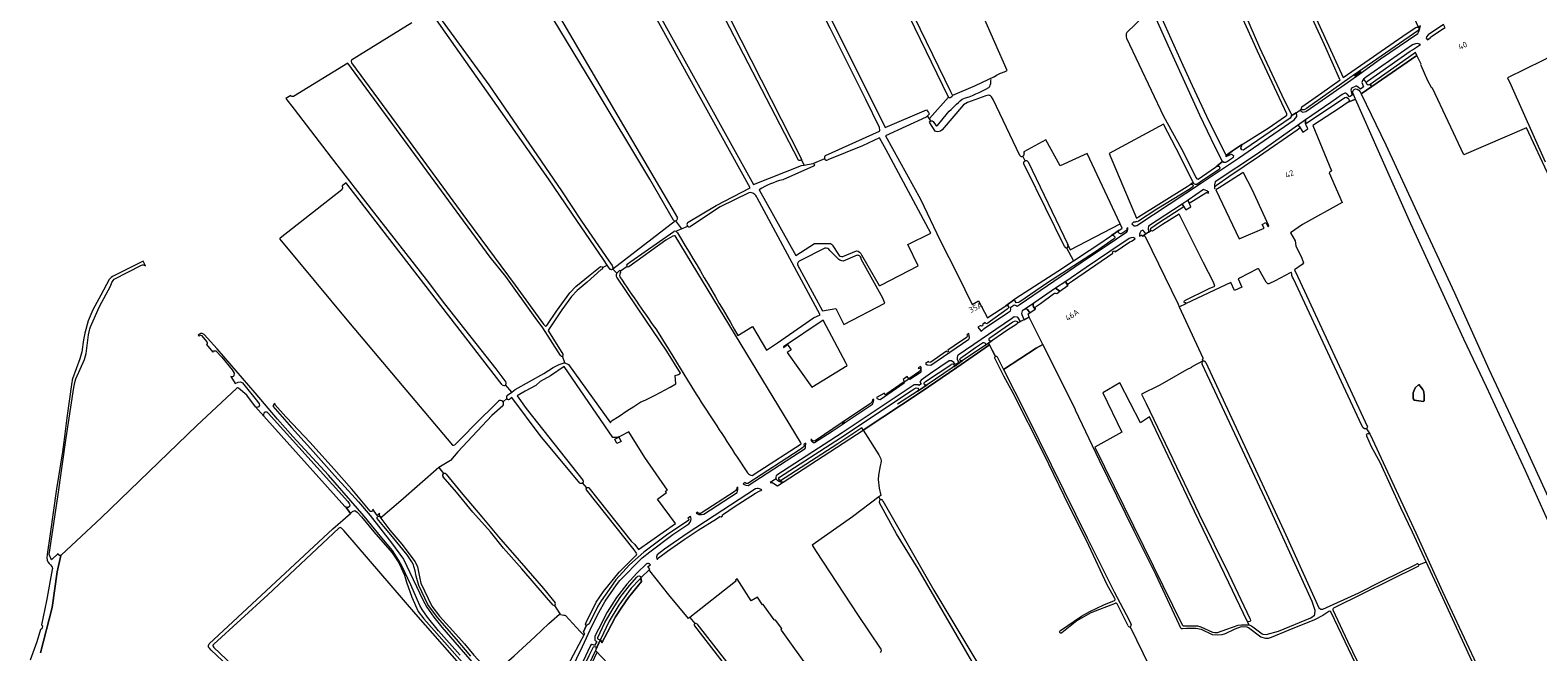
# Model space of a CAD drawing. Header units: metres. Extents: x 209813 to 223847, y 571801 to 587119.
# Tile 82 of 256: x 211774 to 212828, y 575575 to 576010. Entities that reach past the tile are written whole.
import ezdxf
from ezdxf.enums import TextEntityAlignment as Align

# ---------------------------------------------------------------- set-up
doc = ezdxf.new("R2010")
doc.units = ezdxf.units.M
for name, color, linetype, lineweight in [('B-RO-GR-BEPLANTING_CULTUUR_BOSPLANTSOEN-GV', 8, 'Continuous', 0), ('B-RO-GR-GRAS-GV', 8, 'Continuous', 0), ('B-RO-OG-BEBOUWING-T18', 8, 'Continuous', 0), ('B-RO-OG-WEG-GV', 8, 'Continuous', 0), ('B-RO-VH-GOOT-G', 8, 'Continuous', 0), ('B-RO-VH-ONVERHARD-GV', 8, 'Continuous', 0), ('B-RO-VH-VERHARDING_BETONSTRAATSTEEN-GV', 8, 'Continuous', 0), ('B-RO-VH-VERHARDING_PUIN-GV', 8, 'Continuous', 0), ('B-RO-VH-VERHARDING_TEGEL-GV', 8, 'Continuous', 0)]:
    doc.layers.add(name, color=color, linetype=linetype, lineweight=lineweight)
doc.styles.add('NLCS-ISO-M200-T18', font='txt', dxfattribs={"height": 0.36})

msp = doc.modelspace()

# ---------------------------------------------------------------- linework, layer by layer
at = {"layer": 'B-RO-GR-BEPLANTING_CULTUUR_BOSPLANTSOEN-GV', "flags": 128}
for points in [[(212742.12, 575994.064), (212741.103, 575993.362), (212710.439, 575971.769), (212711.527, 575970.226), (212743.075, 575992.047)], [(212740.456, 575756.245), (212740.456, 575752.276), (212741.118, 575751.085), (212747.776, 575750.054), (212748.129, 575750.688), (212748.129, 575754.128), (212747.865, 575756.774), (212747.335, 575758.626), (212744.536, 575761.995), (212741.856, 575759.613)], [(212356.203, 575730.08), (212355.269, 575731.614), (212338.574, 575720.555), (212297.786, 575694.154), (212299.159, 575693.758), (212300.331, 575693.644)], [(212200.818, 575626.9), (212199.979, 575625.766), (212194.219, 575619.554), (212185.447, 575607.725), (212178.853, 575596.521), (212172.712, 575583.82), (212173.755, 575581.348), (212177.6, 575588.92), (212183.22, 575599.55), (212187.56, 575606.3), (212192.209, 575613.149), (212201.334, 575624.181)], [(212169.165, 575576.136), (212166.909, 575571.246), (212156.034, 575548.023), (212143.273, 575521.279), (212144.809, 575520.55), (212155.59, 575543.26), (212170.433, 575574.807)]]:
    msp.add_lwpolyline(points, close=True, dxfattribs=at)
msp.add_lwpolyline([(212356.203, 575730.08), (212396.77, 575756.89), (212421.76, 575773.9), (212444.427, 575789.792), (212443.81, 575790.974), (212425.468, 575778.462), (212418.402, 575773.619), (212400.892, 575761.825), (212394.081, 575757.042), (212380.325, 575748.213)], dxfattribs=at)
at = {"layer": 'B-RO-GR-GRAS-GV', "flags": 128}
for points in [[(212359.718, 576188.766), (212359.592, 576188.569), (212359.425, 576188.414), (212358.484, 576187.287), (212342.012, 576179.198), (212325.119, 576170.001), (212321.057, 576168.248), (212320.772, 576167.901), (212320.249, 576166.806), (212417.257, 575966.75), (212418.587, 575964.037)], [(212415.958, 575962.862), (212317.859, 576165.08), (212317.093, 576166.001), (212316.307, 576165.81), (212271.651, 576142.276), (212371.674, 575941.601), (212400.471, 575953.98), (212401.906, 575952.066), (212402.161, 575951.64), (212402.576, 575951.23), (212401.241, 575949.922)], [(212329.862, 575922.121), (212367.669, 575939.123), (212367.968, 575939.832), (212367.603, 575941.587), (212358.079, 575961.279), (212333.225, 576011.084), (212315.867, 576045.276), (212274.354, 576128.088)], [(212208.318, 576108.153), (212208.448, 576107.698), (212208.44, 576107.297), (212208.278, 576106.874), (212207.753, 576106.285), (212173.139, 576093.756), (212279.734, 575901.818), (212313.063, 575915.064), (212314.987, 575915.392), (212313.169, 575919.315), (212313.01, 575918.759), (212312.33, 575918.513), (212311.542, 575918.521), (212311.061, 575918.905), (212234.208, 576067.361), (212220.223, 576094.579), (212213.889, 576106.928), (212213.422, 576108.138), (212213.065, 576108.852), (212213.105, 576109.408), (212213.261, 576110.035)], [(212233.89, 575875.531), (212253.472, 575887.151), (212277.266, 575899.493), (212165.191, 576102.294), (212161.377, 576099.635)], [(212155.913, 576095.825), (212115.603, 576067.716), (212226.497, 575878.46)], [(212689.389, 575975.218), (212678.556, 575999.495), (212664.188, 576030.861), (212650.438, 576060.372), (212634.618, 576095.022), (212633.233, 576096.293), (212632.839, 576096.351), (212632.214, 576096.385), (212631.303, 576096.359), (212630.033, 576096.165), (212611.431, 576089.183), (212602.738, 576085.836), (212600.718, 576086.075), (212598.866, 576088.479), (212598.771, 576088.955)], [(212223.651, 575876.862), (212207.125, 575905.66), (212167.702, 575971.409), (212110.933, 576065.263), (212055.711, 576024.949), (212094.704, 575971.527), (212145.477, 575897.326), (212159.368, 575876.15), (212178.482, 575848.562), (212180.941, 575845.112), (212181.375, 575843.811), (212181.45, 575843.289), (212181.371, 575842.755)], [(212249.836, 576044.428), (212313.03, 575919.956), (212313.169, 575919.315)], [(212177.503, 575845.476), (212174.84, 575849.409), (212156.168, 575876.649), (212136.392, 575905.826), (212059.837, 576014.53), (212052.946, 576024.925), (212049.293, 576021.994)], [(212455.06, 575980.586), (212456.959, 575981.497), (212439.644, 576020.7), (212443.901, 576022.557), (212441.554, 576023.91)], [(212590.245, 575905.53), (212602.303, 575913.945), (212603.342, 575914.65), (212607.311, 575917.969), (212602.171, 575927.878), (212591.51, 575950.392), (212569.315, 575998.976), (212557.976, 576024.374), (212553.082, 576019.789), (212552.903, 576019.978), (212540.402, 576008.156)], [(212562.908, 576022.533), (212579.503, 575985.301), (212586.064, 575971.014), (212597.748, 575946.069), (212609.337, 575923.103), (212610.294, 575922.196), (212614.217, 575925.471), (212617.975, 575927.905), (212639.111, 575941.274), (212651.247, 575949.511), (212652.191, 575950.247), (212652.349, 575950.422), (212652.357, 575950.672), (212652.215, 575951.313), (212631.649, 575995.039), (212620.724, 576019.27)], [(212623.371, 576020.315), (212633.258, 575997.694), (212650.481, 575960.823), (212655.115, 575951.613), (212655.425, 575950.656), (212655.384, 575949.796), (212662.811, 575954.425), (212662.511, 575955.025), (212662.681, 575956.105), (212676.658, 575965.967), (212689.47, 575975.013), (212689.389, 575975.218)], [(212841.338, 575922.193), (212880.728, 575936.865), (212884.743, 575938.392), (212881.804, 575945.52), (212851.181, 576013.473), (212850.859, 576014.018), (212851.097, 576014.653), (212851.494, 576014.692), (212852.043, 576014.455), (212848.741, 576021.957), (212841.815, 576017.978), (212844.866, 576012.271), (212836.886, 576007.624), (212837.038, 576006.74), (212840.485, 575993.514), (212831.214, 575988.538), (212806.51, 575976.388), (212808.74, 575971.479), (212832.786, 575917.789)], [(212040.834, 576014.933), (212004.271, 575992.14), (211998.78, 575988.773), (211998.529, 575988.309), (211998.514, 575987.754), (211998.675, 575986.997), (212038.951, 575932.191), (212079.069, 575877.471), (212113.091, 575831.457), (212132.921, 575804.115), (212133.731, 575803.16), (212134.206, 575802.868), (212134.544, 575802.852), (212134.923, 575803.041), (212135.278, 575803.322), (212135.755, 575803.903), (212141.916, 575813.258), (212151.331, 575826.176), (212155.549, 575830.523), (212165.521, 575838.685), (212172.425, 575844.316), (212173.06, 575844.557), (212174.008, 575844.318), (212174.093, 575844.095), (212174.141, 575843.681)], [(212540.328, 576004.028), (212565.968, 575949.61), (212578.739, 575926.805), (212588.947, 575906.514)], [(212144.668, 575782.215), (212137.882, 575793.329), (212132.422, 575801.736), (212127.177, 575808.867), (212106.584, 575837.436), (212095.614, 575851.016), (211996.309, 575986.75), (211958.15, 575963.328)], [(212745.995, 575985.88), (212743.075, 575992.047), (212711.527, 575970.226), (212704.167, 575965.208), (212721.38, 575929.6), (212741.74, 575885.64), (212769.42, 575826.07), (212793.49, 575772.79), (212818.58, 575718.82), (212850.81, 575648.03), (212881.95, 575579.87), (212900.13, 575538.23), (212910.96, 575514.21), (212911.97, 575512.21), (212912.41, 575510.7), (212912.6, 575509.23), (212912.496, 575503.68), (212917.522, 575504.205)], [(212753.311, 575969.563), (212750.84, 575974.397), (212746.106, 575985)], [(212447.734, 575977.069), (212434.589, 575970.761), (212418.587, 575964.037), (212418.45, 575963.485), (212418.197, 575963.024), (212417.513, 575962.567), (212417.012, 575962.308), (212416.447, 575962.405), (212415.958, 575962.862), (212402.519, 575947.937)], [(211956.294, 575964.033), (211952.892, 575961.857), (211958.712, 575954.505), (211984.633, 575920.693), (212014.189, 575882.493), (212050.955, 575835.498), (212063.765, 575818.418), (212099.601, 575773.057), (212106.583, 575763.754)], [(212465.687, 575922.075), (212447.091, 575961.18), (212445.877, 575963.032), (212445.306, 575963.767), (212445.062, 575964.012), (212444.469, 575964.154), (212443.737, 575964.191), (212441.917, 575963.788), (212429.244, 575959.084), (212426.332, 575957.483), (212411.404, 575940.071), (212410.232, 575939.051), (212408.301, 575938.7), (212407.293, 575938.797), (212406.646, 575939.05), (212402.754, 575944.901), (212402.669, 575945.575), (212402.79, 575945.924), (212403.56, 575946.32), (212401.241, 575949.922), (212400.285, 575948.971), (212371.842, 575935.777), (212396.251, 575891.531), (212409.966, 575862.654), (212422.141, 575838.922), (212432.331, 575817.992), (212436.77, 575820.39), (212443.13, 575808.624), (212443.957, 575809.202), (212455.83, 575817.09), (212462.188, 575821.555), (212462.997, 575822.365), (212492.186, 575841.318), (212503.272, 575848.564)], [(212918.57, 575505.859), (213002.209, 575536.03), (213002.883, 575537.09), (213003.179, 575538.367), (213002.997, 575539.127), (212976.388, 575598.435), (212918.048, 575726.649), (212856.578, 575861.145), (212835.876, 575906.882), (212819.667, 575941.377), (212776.01, 575922.484), (212753.951, 575969.076)], [(212775.85, 575793.68), (212738.95, 575874.27), (212716.29, 575925.1), (212700.184, 575961.578), (212695.16, 575959.492), (212688.961, 575955.186), (212670.459, 575943.02), (212683.439, 575911.423), (212681.719, 575910.1), (212690.847, 575889.33), (212663.233, 575873.865), (212654.921, 575868.042), (212658.017, 575862.407), (212658.572, 575858.994), (212662.62, 575850.421), (212663.811, 575847.167), (212662.938, 575845.976), (212657.501, 575842.236), (212659.883, 575837.203), (212708.501, 575732.44), (212708.001, 575731.04), (212710.2, 575727.421), (212710.342, 575727.231), (212710.448, 575727.013), (212742.307, 575658.367), (212761.063, 575617.336), (212777.672, 575581.382), (212791.331, 575552.453)], [(212403.56, 575946.32), (212403.866, 575946.382), (212404.555, 575946.232), (212405.049, 575945.979), (212407.348, 575942.786), (212407.555, 575942.705), (212407.78, 575942.779), (212408.118, 575943.007), (212415.222, 575951.744)], [(212368.627, 575831.503), (212394.742, 575845.042), (212387.341, 575859.986), (212403.431, 575867.778), (212372.205, 575926.15), (212367.765, 575934.387), (212355.857, 575928.893), (212331.584, 575918.978)], [(212499.483, 575859.251), (212500.951, 575856.252), (212535.752, 575874.226), (212512.739, 575923.55), (212493.985, 575914.977), (212483.805, 575933.088), (212468.427, 575924.767), (212468.414, 575924.361), (212468.718, 575923.724)], [(212469.317, 575918.269), (212467.827, 575921.652)], [(212321.65, 575914.601), (212300.074, 575905.19)], [(212314.987, 575915.392), (212321.066, 575916.488), (212321.322, 575916.475), (212321.566, 575916.399)], [(212329.317, 575919.837), (212321.566, 575916.399)], [(212496.887, 575858.55), (212470.253, 575912.472), (212468.366, 575916.441)], [(212471.592, 575917.699), (212499.192, 575859.843)], [(212104.143, 575761.846), (211996.252, 575901.427), (211994.98, 575903.002), (211992.211, 575900.815), (211992.457, 575899.333), (211991.957, 575898.042), (211948.877, 575864.39), (211948.762, 575863.995), (211948.761, 575863.593), (211996.682, 575805.875), (212014.249, 575785.006)], [(212276.308, 575896.042), (212256.246, 575886.312), (212235.669, 575872.386)], [(212268.671, 575796.221), (212279.008, 575802.537), (212288.798, 575786.132), (212296.471, 575791.027), (212321.606, 575808.622), (212326.241, 575810.824), (212282.113, 575892.46)], [(212283.533, 575898.111), (212309.273, 575852.18), (212322.223, 575860.479), (212332.733, 575860.519)], [(212580.967, 575820.709), (212597.948, 575829.235), (212601.876, 575830.818), (212600.91, 575833.593), (212594.09, 575847.113), (212577.051, 575881.186), (212565.424, 575873.961), (212559.015, 575869.62), (212558.413, 575869.28), (212557.632, 575869.426), (212557.421, 575869.716), (212551.337, 575865.622)], [(212225.137, 575876.359), (212181.371, 575842.755), (212181.239, 575842.586), (212184.192, 575839.772), (212184.345, 575840.077), (212185.549, 575841.32)], [(212191.339, 575846.045), (212193.918, 575847.908), (212224.069, 575868.939)], [(212225.137, 575876.359), (212229.304, 575870.745), (212233.755, 575872.7)], [(212229.304, 575870.745), (212225.373, 575869.018)], [(212498.424, 575857.652), (212503.272, 575848.564), (212514.04, 575855.602), (212520.926, 575860.132), (212537.151, 575871.227), (212535.752, 575874.226)], [(212313.006, 575720.509), (212312.442, 575721.651), (212224.979, 575865.838), (212224.342, 575865.934), (212223.312, 575865.689), (212218.34, 575862.866), (212192.418, 575844.388)], [(212329.442, 575857.281), (212312.369, 575848.773)], [(212335.056, 575858.931), (212338.99, 575852.908)], [(212553.264, 575865.541), (212576.213, 575818.167), (212577.057, 575816.343), (212581.964, 575818.624), (212581.762, 575819.164), (212581.552, 575819.094), (212581.168, 575819.054), (212580.831, 575819.14), (212580.599, 575819.544), (212580.566, 575820.119), (212580.718, 575820.513), (212580.967, 575820.709)], [(212310.319, 575845.595), (212327.733, 575813.472), (212337.146, 575815.122), (212342.638, 575804.022), (212371.393, 575818.915), (212370.044, 575822.279), (212354.94, 575849.576)], [(212339.231, 575849.468), (212333.022, 575855.801)], [(212342.002, 575851.527), (212351.575, 575855.483)], [(212352.082, 575852.317), (212342.16, 575848.35)], [(212355.164, 575852.664), (212367.371, 575831.251)], [(212180.094, 575842.329), (212179.538, 575842.471), (212177.503, 575845.476), (212174.149, 575843.614), (212174.112, 575843.102), (212173.901, 575842.661), (212173.301, 575842.378), (212163.319, 575833.463), (212156.33, 575827.713), (212152.515, 575823.633), (212145.687, 575814.236), (212136.315, 575800.219), (212136.26, 575799.602), (212136.417, 575799.215), (212146.525, 575783.147)], [(212147.915, 575777.105), (212150.374, 575776.019), (212179.738, 575735.136), (212180.428, 575736.624), (212185.852, 575739.932), (212191.078, 575743.702), (212196.105, 575746.679), (212200.801, 575749.92), (212203.844, 575751.044), (212210.855, 575754.55), (212221.439, 575760.239), (212225.275, 575762.421), (212224.954, 575768.19), (212227.28, 575769.052), (212228.674, 575769.903), (212219.16, 575785.203), (212204.516, 575807.027), (212184.179, 575837.14), (212184.022, 575837.601), (212183.942, 575838.012), (212183.888, 575838.473), (212183.988, 575839.141), (212184.043, 575839.36), (212184.192, 575839.772)], [(212181.239, 575842.586), (212180.772, 575842.301), (212180.454, 575842.254), (212180.094, 575842.329)], [(212186.721, 575840.465), (212186.186, 575839.163)], [(212191.27, 575844.463), (212186.759, 575841.23)], [(212708.001, 575731.04), (212706.531, 575731.04), (212705.681, 575731.69), (212704.644, 575733.42), (212657.02, 575835.77), (212656.254, 575837.121), (212655.825, 575838.254), (212655.799, 575839.413), (212655.423, 575840.202), (212655.17, 575840.296), (212654.522, 575840.111), (212643.988, 575834.592), (212639.783, 575832.494), (212639.087, 575832.494), (212638.538, 575832.837), (212638.285, 575833.027), (212637.847, 575833.504), (212632.721, 575842.642), (212632.504, 575842.837), (212631.774, 575842.871), (212619.154, 575836.278), (212618.467, 575835.935), (212618.147, 575835.946), (212620.869, 575830.17), (212615.795, 575827.779), (212613.179, 575833.331), (212581.964, 575818.624)], [(212577.057, 575816.343), (212593.564, 575780.653)], [(212212.989, 575798.431), (212223.26, 575781.776), (212233.481, 575765.087), (212239.519, 575755.172)], [(212014.249, 575785.006), (212069.31, 575719.592), (212070.113, 575719.581), (212070.866, 575719.938), (212090.572, 575739.717), (212095.208, 575744.096), (212101.449, 575750.435)], [(212448.683, 575781.643), (212444.427, 575789.792), (212421.76, 575773.9), (212396.77, 575756.89), (212356.203, 575730.08), (212367.27, 575712.79), (212368.54, 575710.08), (212368.74, 575708.59), (212368.6, 575706.91), (212368.04, 575705.17), (212366.9, 575698.57), (212366.74, 575695.62), (212367.48, 575689.64), (212368.546, 575684.485), (212367.165, 575683.441)], [(212578.559, 575591.247), (212578.153, 575591.599), (212576.994, 575594.254), (212560.671, 575629.083), (212545.574, 575659.503), (212521.424, 575708.769), (212504.588, 575744.168), (212504.529, 575744.324), (212504.547, 575744.494), (212481.763, 575789.983), (212477.049, 575787.404), (212454.335, 575772.531), (212470.219, 575741.385), (212496.339, 575688.025), (212512.799, 575654.762), (212531.723, 575617.08), (212541.995, 575597.155), (212543.412, 575594.125)], [(212874.993, 575486.089), (212875.2, 575487.13), (212875.6, 575488.1), (212876.39, 575489.49), (212877.62, 575490.93), (212879.77, 575492.27), (212896.17, 575498.75), (212906.46, 575502.66), (212907.37, 575503.49), (212907.66, 575504.4), (212908.09, 575506.31), (212908.08, 575507.73), (212907.9, 575508.74), (212907.55, 575510.07), (212879.56, 575569.47), (212850.39, 575631.84), (212818.98, 575701.67), (212791.65, 575760.39), (212775.85, 575793.68)], [(212110.734, 575756.685), (212113.091, 575758.404), (212133.037, 575769.665), (212139.638, 575773.943), (212143.841, 575775.904), (212146.692, 575776.977)], [(212163.138, 575689.762), (212163.367, 575689.92), (212163.724, 575690.046), (212163.909, 575690.059), (212164.108, 575690.039), (212164.505, 575689.894), (212164.685, 575689.761), (212184.423, 575664.743), (212194.178, 575652.568), (212196.782, 575650.226), (212199.34, 575646.553), (212225.083, 575664.95), (212212.608, 575681.886), (212218.806, 575686.527), (212218.217, 575687.381), (212219.462, 575688.24), (212203.772, 575710.958), (212192.437, 575728.841), (212186.248, 575725.581), (212184.064, 575724.89), (212181.674, 575724.866), (212181.448, 575725.051), (212147.378, 575774.607), (212137.882, 575767.985), (212130.685, 575764.069), (212127.51, 575761.211), (212119.996, 575757.401), (212114.494, 575754.1), (212120.767, 575745.238), (212160.306, 575695.178), (212160.499, 575694.881), (212160.618, 575694.629), (212160.645, 575693.902), (212160.618, 575693.664), (212160.407, 575693.293), (212160.196, 575693.18)], [(212147.915, 575777.105), (212146.202, 575781.846)], [(212532.054, 575612.326), (212526.796, 575621.929), (212513.796, 575649.382), (212496.644, 575684.118), (212482.276, 575714.08), (212460.973, 575756.028), (212454.563, 575767.946), (212448.354, 575780.523)], [(212593.752, 575778.637), (212585.844, 575774.399), (212585.567, 575773.97), (212582.204, 575772.171), (212568.313, 575764.323), (212562.943, 575761.365), (212550.595, 575755.208), (212553.887, 575748.673), (212590.96, 575671.352), (212611.833, 575629.357), (212626.281, 575598.336), (212626.601, 575597.849), (212626.876, 575597.108), (212626.601, 575596.24), (212625.204, 575596.134), (212624.478, 575596.634), (212625.768, 575593.937), (212627.197, 575593.503), (212628.563, 575592.694), (212634.909, 575587.685), (212635.368, 575587.441), (212637.75, 575587.221), (212646.333, 575589.668), (212668.946, 575598.999), (212671.601, 575600.835), (212671.818, 575601.485), (212671.984, 575604.025), (212669.991, 575610.28), (212638.669, 575678.72), (212593.019, 575776.194)], [(212593.078, 575779.54), (212593.752, 575778.637)], [(212593.976, 575778.338), (212593.752, 575778.637)], [(212595.755, 575777.408), (212651.574, 575656.967), (212674.64, 575605.862)], [(212535.667, 575763.222), (212523.682, 575756.1), (212537.016, 575728.762), (212518.122, 575718.224), (212579.011, 575594.091)], [(212624.478, 575596.634), (212611.729, 575623.247), (212584.72, 575679.508), (212556.243, 575739.3), (212549.98, 575735.311), (212535.667, 575763.222)], [(212011.378, 575472.264), (211900.753, 575576.389), (211899.448, 575577.593), (211898.958, 575578.466), (211898.78, 575579.502), (211899.338, 575580.688), (211985.644, 575661.044), (211998.044, 575671.923), (211995.04, 575675.992), (211994.101, 575676.803), (211937.63, 575739.898), (211931.724, 575746.476), (211925.634, 575754.524), (211919.912, 575759.388), (211919.046, 575759.696), (211918.463, 575759.295), (211890.8, 575733.261), (211823.842, 575668.894), (211796.245, 575642.834), (211795.597, 575642.453), (211793.238, 575630.993), (211789.594, 575606.161), (211781.471, 575574.452)], [(212107.295, 575752.159), (212104.621, 575749.869)], [(212107.736, 575754.497), (212110.734, 575756.685), (212106.34, 575761.676)], [(212158.284, 575692.94), (212130.614, 575726.455), (212110.753, 575752.964), (212109.37, 575751.656)], [(212104.533, 575747.081), (212096.748, 575740.343), (212073.072, 575714.852), (212067.886, 575708.926), (212059.892, 575703.947)], [(212278.687, 575698.495), (212284.109, 575701.89), (212312.126, 575720.142), (212313.006, 575720.509)], [(212744.377, 575635.979), (212749.64, 575638.137), (212740.087, 575658.723), (212731.942, 575675.905), (212717.34, 575707.457), (212711.501, 575718.527), (212708.223, 575725.87)], [(212268.234, 575711.117), (212275.494, 575700.277)], [(212059.892, 575703.947), (212033.276, 575680.655), (212020.633, 575669.894), (212019.252, 575668.641), (212025.601, 575660.136), (212033.946, 575650.504), (212043.201, 575637.975), (212044.913, 575634.461), (212046.468, 575626.346), (212047.312, 575623.054), (212049.675, 575617.749), (212054.824, 575607.029), (212060.266, 575600.147), (212069.67, 575589.895), (212077.731, 575580.629), (212084.234, 575572.838), (212090.166, 575566.566), (212090.359, 575566.281), (212090.455, 575565.951), (212096.66, 575559.043), (212097.718, 575559.889)], [(212059.892, 575703.947), (212063.12, 575699.683)], [(212065.017, 575699.383), (212075.476, 575686.483), (212089.933, 575669.447), (212101.502, 575655.51), (212115.936, 575639.048), (212132.972, 575619.298), (212141.137, 575609.284)], [(212139.761, 575607.656), (212135.057, 575613.071), (212117.798, 575633.141), (212104.904, 575647.673), (212095.796, 575659.047), (212083.504, 575672.707), (212072.059, 575686.653), (212062.771, 575697.383)], [(212163.138, 575689.762), (212160.196, 575693.18)], [(212197.838, 575644.176), (212196.145, 575646.369), (212162.921, 575688.353)], [(212368.308, 575681.424), (212367.165, 575683.441), (212348.78, 575669.538), (212320.526, 575649.781), (212323.365, 575645.313), (212352.333, 575601.166), (212368.637, 575577.092)], [(212516.305, 575429.796), (212502.908, 575452.179), (212445.391, 575545.734), (212394.587, 575633.176), (212379.449, 575657.536), (212367.643, 575679.314)], [(212370.072, 575680.702), (212405.641, 575618.212), (212439.897, 575561.206), (212467.797, 575513.465), (212493.248, 575471.413), (212512.995, 575440.5), (212518.85, 575431.753)], [(212080.902, 575559.16), (212043.793, 575601.501), (211993.311, 575660.058), (211991.758, 575661.477), (211991.24, 575661.865), (211990.765, 575661.948), (211990.355, 575661.872), (211989.975, 575661.599), (211940.277, 575615.007), (211902.619, 575580.479), (211901.924, 575579.784), (211901.827, 575579.554), (211901.827, 575579.235), (211902.485, 575578.05), (211955.48, 575528.062)], [(212148.2, 575600.501), (212158.415, 575589.263), (212161.061, 575586.792), (212161.582, 575587.77), (212160.815, 575589.222), (212162.775, 575593.38), (212162.247, 575594.579), (212162.681, 575595.532), (212169.808, 575609.735), (212174.918, 575617.243), (212185.684, 575630.823), (212197.266, 575642.158)], [(212677.345, 575604.992), (212702.478, 575616.349), (212718.566, 575624.418), (212719.161, 575624.791), (212742.877, 575636.408)], [(212825.696, 575474.369), (212809.862, 575508.19), (212800.537, 575528.502), (212786.035, 575559.226), (212757.101, 575622.059), (212749.64, 575638.137)], [(212207.128, 575632.82), (212200.818, 575626.9), (212201.334, 575624.181), (212192.209, 575613.149), (212187.56, 575606.3), (212183.22, 575599.55), (212177.6, 575588.92), (212173.755, 575581.348), (212172.712, 575583.82), (212169.165, 575576.136), (212178.276, 575566.58)], [(212235.14, 575599.144), (212234.194, 575598.398), (212220.462, 575614.884), (212207.1, 575631.7)], [(212294.006, 575597.431), (212286.371, 575608.179), (212286.006, 575607.987), (212282.361, 575613.458), (212277.997, 575610.851), (212268.331, 575626.19), (212267.148, 575625.278)], [(212743.889, 575634.884), (212685.282, 575605.785)], [(212267.091, 575624.357), (212235.14, 575599.144), (212238.725, 575594.87)], [(212140.579, 575607.619), (212144.235, 575601.599)], [(212494.08, 575589.969), (212508.845, 575600.164), (212514.635, 575603.234), (212524.47, 575607.956), (212531.832, 575610.956)], [(212532.219, 575608.943), (212515.259, 575602.286), (212505.508, 575596.735), (212495.042, 575588.445)], [(212541.296, 575593.418), (212533.69, 575608.585)], [(212684.383, 575604.417), (212694.686, 575582.648), (212711.853, 575546.897), (212729.98, 575508.049), (212748.311, 575469.844), (212756.878, 575452.391)], [(212098.066, 575560.359), (212103.287, 575564.482), (212112.38, 575572.445), (212126.872, 575585.615), (212136.585, 575595.031), (212143.991, 575601.436)], [(212144.864, 575601.236), (212147.094, 575600.801)], [(212240.033, 575594.594), (212293.248, 575526.769), (212339.783, 575467.03), (212353.711, 575468.536), (212375.193, 575478.402)], [(212299.314, 575591.325), (212295.083, 575597.337)], [(212681.488, 575603.406), (212677.441, 575600.588), (212671.516, 575597.45), (212653.626, 575590.27), (212641.225, 575585.147), (212639.303, 575584.473), (212637.516, 575584.448), (212634.053, 575585.428), (212625.565, 575591.99), (212624.645, 575592.316), (212620.288, 575592.566), (212615.901, 575590.868), (212609.184, 575587.684), (212606.774, 575587.092), (212603.472, 575586.853), (212600.387, 575587.074), (212592.625, 575590.848), (212588.62, 575591.368), (212582.097, 575591.405), (212579.255, 575591.138), (212578.559, 575591.247)], [(212580.688, 575593.25), (212589.908, 575593.286), (212592.207, 575592.579), (212600.348, 575588.832), (212602.053, 575588.613), (212603.704, 575588.583), (212610.393, 575590.982), (212618.273, 575593.704), (212620.626, 575593.944), (212621.964, 575593.942), (212623.467, 575594.074), (212624.857, 575594.072), (212625.768, 575593.937)], [(212755.084, 575451.599), (212737.648, 575488.382), (212683.027, 575603.066)], [(212343.247, 575458.332), (212279.838, 575539.895), (212238.526, 575593.306)], [(212375.626, 575482.815), (212359.438, 575505.928), (212299.092, 575590.371)], [(212542.868, 575592.692), (212608.575, 575457.715), (212641.275, 575392.6), (212651.03, 575395.943)]]:
    msp.add_lwpolyline(points, dxfattribs=at)
for points in [[(212744.191, 576011.713), (212728.186, 576046.894), (212705.402, 576094.351), (212649.721, 576067.665), (212652.596, 576061.367), (212666.346, 576031.858), (212691.633, 575976.631), (212736.315, 576007.51), (212742.282, 576011.489), (212743.038, 576011.786)], [(212547.18, 575878.379), (212548.674, 575879.278), (212582.639, 575900.326), (212586.831, 575903.194), (212586.72, 575903.495), (212586.653, 575903.812), (212574.936, 575927.056), (212565.986, 575943.995), (212528.168, 575923.576)], [(212627.989, 575898.441), (212622.07, 575909.879), (212621.703, 575910.112), (212621.064, 575909.866), (212604.887, 575899.567), (212602.544, 575898.121), (212618.843, 575863.84), (212636.355, 575871.413), (212634.949, 575873.944), (212637.529, 575875.267), (212638.998, 575872.556), (212639.757, 575872.884)], [(212300.689, 575787.939), (212303.493, 575789.878), (212305.923, 575786.364), (212303.119, 575784.425), (212320.34, 575760.053), (212345.114, 575775.274), (212344.358, 575776.649), (212328.364, 575806.897), (212300.485, 575788.235)], [(212741.118, 575751.085), (212740.456, 575752.276), (212740.456, 575756.245), (212741.856, 575759.613), (212744.536, 575761.995), (212747.335, 575758.626), (212747.865, 575756.774), (212748.129, 575754.128), (212748.129, 575750.688), (212747.776, 575750.054)], [(212182.751, 575723.907), (212185.596, 575725.27), (212187.075, 575722.184), (212184.187, 575720.8)]]:
    msp.add_lwpolyline(points, close=True, dxfattribs=at)
at = {"layer": 'B-RO-GR-GRAS-GV'}
for points in [[(212540.402, 576008.156, 0.2199429), (212540.328, 576004.028)], [(212746.106, 575985, -0.2508727), (212745.995, 575985.88)], [(212444.133, 575969.577, 0.16683976), (212445.419, 575973.342)], [(212445.419, 575973.342, -0.10508176), (212445.678, 575975.271)], [(212447.734, 575977.069, -0.10203947), (212455.06, 575980.586)], [(211958.15, 575963.328, -0.37235522), (211956.294, 575964.033)], [(212425.431, 575961.481, 0.04452292), (212444.133, 575969.577)], [(212753.951, 575969.076, -0.23083427), (212753.311, 575969.563)], [(212415.222, 575951.744, -0.02987107), (212425.431, 575961.481)], [(212321.566, 575916.399, -0.60832492), (212321.65, 575914.601)], [(212300.074, 575905.19, 0.07378274), (212283.533, 575898.111)], [(212588.947, 575906.514, 0.2863554), (212590.245, 575905.53)], [(212282.113, 575892.46, 0.39261986), (212276.308, 575896.042)], [(212226.592, 575867.926, -0.00639905), (212268.671, 575796.221)], [(212333.022, 575855.801, 0.31783192), (212329.442, 575857.281)], [(212332.733, 575860.519, -0.40510532), (212335.056, 575858.931)], [(212551.337, 575865.622, -0.43530068), (212553.264, 575865.541)], [(212312.369, 575848.773, 0.29779692), (212310.319, 575845.595)], [(212338.99, 575852.908, 0.38651566), (212342.002, 575851.527)], [(212342.16, 575848.35, -0.21299471), (212339.231, 575849.468)], [(212351.575, 575855.483, -0.25725205), (212355.164, 575852.664)], [(212354.94, 575849.576, 0.4556387), (212352.082, 575852.317)], [(212186.186, 575839.163, 0.13026557), (212186.263, 575837.327)], [(212186.263, 575837.327, 0.0066287), (212212.989, 575798.431)], [(212367.371, 575831.251, 0.33527416), (212368.627, 575831.503)], [(212146.692, 575776.977, -0.08147338), (212147.915, 575777.105)], [(212448.354, 575780.523, -0.39927476), (212448.683, 575781.643)], [(212593.564, 575780.653, -0.24210272), (212593.078, 575779.54)], [(212239.519, 575755.172, -0.00177843), (212268.234, 575711.117)], [(212708.223, 575725.87, -0.93124557), (212710.2, 575727.421)], [(212275.494, 575700.277, 0.18825264), (212278.687, 575698.495)], [(212160.196, 575693.18, -0.35337273), (212158.284, 575692.94)], [(212162.921, 575688.353, -0.35075816), (212163.138, 575689.762)], [(212197.266, 575642.158, 0.40471306), (212197.838, 575644.176)], [(212207.1, 575631.7, -0.41599377), (212207.128, 575632.82)], [(212267.148, 575625.278, -0.45961642), (212267.091, 575624.357)], [(212531.832, 575610.956, 0.44112173), (212532.054, 575612.326)], [(212533.69, 575608.585, 0.44780057), (212532.219, 575608.943)], [(212674.64, 575605.862, 0.2683379), (212677.345, 575604.992)], [(212685.282, 575605.785, 0.45088249), (212684.383, 575604.417)], [(212147.094, 575600.801, -0.3708855), (212148.2, 575600.501)], [(212295.083, 575597.337, -0.36436522), (212294.006, 575597.431)], [(212579.011, 575594.091, 0.34302626), (212580.688, 575593.25)], [(212683.027, 575603.066, 0.30101563), (212681.488, 575603.406)], [(212299.092, 575590.371, -0.31006901), (212299.314, 575591.325)], [(212495.042, 575588.445, -1.30972839), (212494.08, 575589.969)], [(212368.637, 575577.092, -0.39644378), (212368.172, 575574.707)]]:
    msp.add_lwpolyline(points, format="xyb", dxfattribs=at)
for centre, radius, start, end in [((212330.925, 575920.66), 1.807, 126.053673, 292.208476), ((212467.026, 575923.224), 1.764, 220.625088, 18.152145), ((212470.129, 575916.687), 1.779, 34.689622, 189.076072), ((212224.87, 575878.018), 1.68, 223.472436, 12.422567), ((212224.832, 575867.188), 1.908, 22.750784, 114.591559), ((212234.962, 575874.061), 1.819, 126.11178, 292.208476), ((212498.165, 575858.973), 1.346, 198.311052, 52.529612), ((212186.124, 575840.878), 0.726, 325.315172, 144.20286), ((212191.895, 575845.228), 0.988, 124.247879, 303.667631), ((212145.593, 575782.689), 1.039, 207.103402, 23.881723), ((212594.349, 575776.885), 1.5, 20.394115, 206.264806), ((212105.325, 575762.846), 1.549, 220.227794, 35.340879), ((212108.626, 575753.118), 1.641, 122.858389, 297.938053), ((212102.745, 575748.533), 2.303, 320.922991, 127.014126), ((212063.888, 575698.39), 1.504, 41.334518, 223.45354), ((212368.799, 575680.108), 1.404, 25.004782, 211.994384), ((212743.49, 575635.718), 0.925, 295.580453, 132.743704), ((212140.216, 575608.665), 1.107, 245.699286, 35.340879), ((212144.377, 575601.119), 0.5, 13.486393, 143.239449), ((212239.227, 575594.012), 0.994, 35.829434, 223.45354), ((212542.378, 575593.697), 1.118, 194.449124, 23.881723)]:
    msp.add_arc(centre, radius, start, end, dxfattribs=at)
at = {"layer": 'B-RO-OG-WEG-GV', "flags": 128}
for points in [[(212703.275, 575979.271), (212717.716, 575989.638), (212743.698, 576007.469), (212744.365, 576008.778), (212745.207, 576010.918), (212745.525, 576012.663), (212744.191, 576011.713), (212744.728, 576010.37), (212743.861, 576009.187), (212702.386, 575980.582), (212702.6, 575980.267), (212703.237, 575980.706), (212703.503, 575980.742), (212703.702, 575980.709), (212703.877, 575980.591), (212703.976, 575980.426), (212703.976, 575980.133), (212703.119, 575979.501)], [(212702.386, 575980.582), (212700.286, 575979.133), (212665.952, 575954.91), (212664.317, 575953.948), (212663.049, 575953.948), (212662.811, 575954.425), (212661.667, 575953.712), (212662.423, 575952.824), (212663.461, 575952.444), (212665.507, 575952.817), (212674.6, 575959.2), (212694.62, 575973.06), (212703.275, 575979.271), (212703.119, 575979.501), (212700.377, 575977.498), (212700.186, 575977.465), (212699.941, 575977.467), (212699.752, 575977.689), (212699.708, 575977.865), (212699.75, 575978.302), (212702.6, 575980.267)], [(212705.863, 575975.455), (212705.003, 575974.423), (212704.756, 575973.111), (212705.828, 575970.021), (212703.669, 575968.563), (212702.076, 575969.916), (212700.835, 575970.682), (212700.36, 575970.655), (212697.495, 575969.195), (212696.856, 575967.834), (212697.973, 575964.272), (212696.122, 575963.13), (212694.529, 575964.852), (212693.169, 575965.633), (212692.72, 575965.793), (212690.792, 575964.747), (212683.03, 575959.2), (212665.333, 575946.991), (212665.26, 575946.5), (212665.23, 575945.52), (212665.386, 575944.237), (212692.712, 575962.717), (212694.038, 575962.815), (212694.918, 575962.212), (212695.567, 575961.516), (212695.764, 575960.338), (212695.16, 575959.492), (212700.184, 575961.578), (212698.42, 575966.01), (212698.37, 575966.83), (212698.58, 575967.58), (212699.34, 575968.3), (212700.2, 575968.61), (212701.33, 575968.46), (212702.49, 575967.7), (212703.47, 575966.65), (212704.167, 575965.208), (212711.527, 575970.226), (212710.439, 575971.769), (212709.177, 575971.282), (212708.25, 575971.876), (212707.813, 575972.751)], [(212545.094, 575875.557), (212543.872, 575874.363), (212545.514, 575872.897), (212546.498, 575872.94), (212547.482, 575873.244), (212592.56, 575903.042), (212618.384, 575920.346), (212657.328, 575947.123), (212659.131, 575949.328), (212659.131, 575950.367), (212658.745, 575951.891), (212655.384, 575949.796), (212655.367, 575949.438), (212654.643, 575948.272), (212636.082, 575935.676), (212622.971, 575926.449), (212622.016, 575925.946), (212620.793, 575926.109), (212620.206, 575927.283), (212620.933, 575929.776), (212614.217, 575925.471), (212610.205, 575922.28)], [(212610.205, 575922.28), (212609.491, 575921.526), (212609.802, 575921.313), (212612.352, 575922.538), (212613.654, 575922.96), (212615.092, 575922.206), (212614.856, 575920.789), (212613.627, 575919.764), (212610.871, 575917.853), (212609.398, 575917.148), (212608.257, 575917.196), (212607.311, 575917.969), (212603.342, 575914.65), (212604.855, 575914.65), (212605.441, 575913.394), (212604.919, 575912.35), (212593.229, 575904.568), (212589.306, 575901.925)], [(212586.622, 575900.117), (212583.923, 575898.299), (212561.498, 575884.493), (212548.68, 575876.305), (212547.59, 575875.789), (212547.299, 575875.962)], [(212586.831, 575903.194), (212585.287, 575902.138)], [(212438.095, 575803.087), (212436.452, 575801.979), (212438.116, 575799.717), (212438.872, 575799.375), (212440.786, 575801.117), (212457.139, 575812.133), (212459.11, 575813.51), (212459.34, 575814.53), (212459.264, 575815.873), (212461.796, 575817.596), (212463.214, 575817.292), (212463.909, 575816.862), (212465.166, 575817.74), (212509.328, 575847.818), (212526.006, 575858.849), (212540.459, 575868.685), (212540.869, 575869.378), (212541.144, 575870.508), (212541.134, 575871.685), (212540.498, 575870.99), (212540.498, 575869.929), (212537.044, 575867.546)], [(212535.189, 575869.885), (212529.664, 575866.107)], [(212531.239, 575863.529), (212518.541, 575854.74), (212484.295, 575832.533), (212465.595, 575819.715), (212464.734, 575819.336), (212463.243, 575819.178), (212462.479, 575820.323), (212462.188, 575821.555), (212455.83, 575817.09), (212456.567, 575817.352), (212457.264, 575817.2), (212457.748, 575816.472), (212457.803, 575815.581), (212456.899, 575814.676), (212442.597, 575804.371), (212441.609, 575804.76), (212441.379, 575805.25), (212439.882, 575804.264)], [(211781.471, 575574.452), (211789.594, 575606.161), (211793.238, 575630.993), (211795.597, 575642.453), (211794.801, 575642.542), (211793.864, 575643.1), (211793.847, 575643.811), (211789.059, 575639.445), (211787.489, 575643.086), (211793.54, 575683.59), (211799.43, 575724.78), (211804.73, 575759.87), (211805.4, 575763.36), (211806.18, 575766.04), (211812.25, 575779.56), (211813.03, 575781.94), (211813.42, 575783.61), (211814.96, 575796.74), (211815.92, 575800.87), (211816.45, 575802.39), (211822.74, 575816.45), (211830.37, 575830.8), (211831.29, 575833.33), (211832.2, 575834.65), (211833.05, 575835.68), (211852.04, 575845.37), (211852.63, 575845.64), (211853.48, 575845.63), (211853.96, 575845.55), (211854.78, 575844.92), (211853.267, 575848.327), (211831.81, 575837.57), (211830.78, 575836.72), (211829.53, 575835.45), (211823.65, 575824.54), (211817.94, 575814.27), (211814.69, 575806.42), (211812.43, 575797.92), (211811.51, 575793.35), (211810.37, 575784.84), (211809.53, 575781.69), (211808.95, 575779.93), (211803.92, 575766.08), (211803.7, 575765.38), (211803.59, 575764.6), (211803.39, 575763.76), (211799.96, 575738.69), (211797.82, 575721.91), (211796.76, 575714.84), (211792.77, 575688.96), (211788.19, 575657.72), (211786.04, 575643.21), (211785.84, 575640.8), (211786.1, 575639.29), (211786.59, 575637.95), (211787.44, 575636.88), (211788.43, 575635.95), (211789.16, 575635), (211789.62, 575634.2), (211789.77, 575633.34), (211789.72, 575632.6), (211785.62, 575610.8), (211782.25, 575593.97), (211782.79, 575593.2), (211782.35, 575591.24), (211781.47, 575590.73), (211778.81, 575582.06), (211774.25, 575569.3)], [(212444.66, 575794.594), (212460.903, 575805.72), (212461.994, 575806.339), (212462.751, 575806.491), (212463.88, 575806.163), (212464.027, 575805.038), (212463.908, 575804.856), (212466.059, 575805.952), (212464.614, 575808.69), (212463.879, 575809.197), (212461.753, 575809.257), (212459.927, 575808.026), (212422.693, 575782.557), (212422.192, 575781.975), (212421.98, 575780.919), (212422.033, 575779.704), (212422.403, 575778.647), (212423.01, 575777.458), (212420.607, 575776.084), (212419.63, 575777.379), (212418.046, 575778.462), (212416.3, 575778.505), (212403.36, 575769.597), (212396.848, 575764.945), (212396.011, 575764.19), (212395.785, 575763.554), (212396.659, 575762.452), (212395.273, 575761.352), (212394.954, 575761.754), (212392.885, 575761.83), (212391.781, 575761.68), (212341.541, 575728.207), (212295.964, 575698.729), (212295.503, 575698.066), (212295.251, 575697.219), (212295.251, 575696.452), (212295.594, 575695.634), (212296.492, 575694.894), (212297.738, 575694.182), (212299.197, 575695.126), (212298.191, 575694.891), (212297.381, 575695.58), (212297.355, 575696.611), (212297.897, 575697.346), (212340.297, 575724.698), (212389.673, 575757.597), (212391.938, 575759.059), (212393.267, 575759.778), (212394.651, 575759.362), (212394.96, 575757.819), (212394.081, 575757.042), (212400.892, 575761.825), (212399.556, 575761.558), (212398.728, 575762.988), (212399.778, 575764.213), (212417.385, 575775.833), (212418.046, 575776.311), (212418.699, 575776.452), (212419.383, 575776.265), (212419.829, 575775.407), (212419.58, 575774.47), (212425.468, 575778.462), (212424.478, 575778.512), (212423.763, 575779.497), (212424.165, 575780.518), (212434.714, 575787.782), (212439.699, 575791.196)], [(212074.68, 575572.7), (212059.46, 575589.76), (212051.81, 575599.26), (212048.17, 575604.82), (212046.58, 575607.53), (212044.09, 575612.89), (212040.25, 575621.87), (212034.21, 575634.79), (212031.94, 575638.9), (212027.36, 575645.85), (212020, 575654.83), (212007.63, 575669.96), (211982.71, 575698.72), (211957.83, 575725.77), (211947.045, 575737.85), (211931.357, 575756.29), (211904.998, 575786.983), (211895.826, 575796.932), (211895.254, 575797.293), (211894.403, 575797.663), (211893.557, 575797.634), (211892.38, 575797.076), (211891.696, 575796.562), (211892.243, 575795.942), (211892.788, 575796.345), (211893.264, 575796.424), (211893.928, 575796.314), (211897.638, 575791.857), (211897.94, 575791.229), (211897.993, 575790.374), (211897.421, 575790.071), (211901.943, 575784.639), (211902.606, 575785.435), (211903.894, 575785.435), (211908.102, 575781.133), (211915.299, 575772.209), (211916.871, 575769.874), (211916.561, 575768.076), (211916.178, 575767.657), (211915.689, 575767.373), (211915.108, 575767.293), (211914.401, 575767.686), (211917.577, 575762.759), (211919.524, 575763.559), (211921.327, 575763.767), (211922.497, 575763.285), (211933.151, 575750.075), (211934.263, 575748.518), (211934.422, 575747.458), (211933.97, 575746.329), (211932.727, 575745.974), (211931.724, 575746.476), (211937.63, 575739.898), (211937.418, 575740.874), (211937.73, 575742.282), (211938.441, 575742.807), (211939.617, 575742.911), (211940.557, 575742.038), (211996.158, 575680.27), (211997.248, 575678.867), (211997.606, 575677.913), (211997.317, 575676.758), (211996.456, 575675.992), (211995.04, 575675.992), (211998.044, 575671.923), (211999.557, 575673.25), (212001.043, 575673.892), (212002.769, 575672.677), (212005.7, 575669.599), (212014.479, 575659.024), (212027.123, 575644.305), (212031.315, 575638.135), (212033.542, 575633.922), (212035.76, 575628.711), (212037.27, 575623.915), (212041.016, 575613.43), (212045.389, 575603.222), (212049.385, 575598.203), (212106.88, 575533.194)], [(212441.194, 575789.189), (212446.094, 575792.532)], [(212018.363, 575672.087), (212016.646, 575670.536), (212013.571, 575674.854), (212013.662, 575674.627), (212013.703, 575674.386), (212013.694, 575674.141), (212013.634, 575673.904), (212013.526, 575673.685), (212013.375, 575673.493), (212013.252, 575673.385), (212013.081, 575673.274), (212012.854, 575673.183), (212012.613, 575673.141), (212012.369, 575673.151), (212012.132, 575673.211), (212011.913, 575673.319), (212011.711, 575673.48), (211999.099, 575688.912), (211986.352, 575703.03), (211969.843, 575721.385), (211953.464, 575738.89), (211952.994, 575739.321), (211945.095, 575747.981), (211945.336, 575748.709), (211944.601, 575748.017), (211943.773, 575746.937)], [(211943.773, 575746.937), (211956.812, 575731.868), (211970.17, 575717.2), (211986.82, 575698.49), (212003.58, 575679.88), (212011.79, 575670.325), (212026.793, 575651.427), (212035.023, 575639.964), (212048.58, 575611.4), (212051.495, 575606.255), (212056.347, 575599.369), (212061.963, 575592.292), (212087.49, 575562.7)], [(212082.119, 575572.143), (212072.128, 575583.894), (212058.8, 575599.238), (212052.11, 575608.289), (212045.919, 575621.444), (212044.056, 575627.918), (212043.226, 575631.867), (212041.741, 575636.336), (212040.852, 575637.951), (212037.568, 575642.855), (212027.317, 575655.598), (212021.241, 575662.752), (212016.762, 575668.24), (212016.676, 575668.462), (212016.638, 575668.818), (212016.674, 575669.053), (212016.759, 575669.276), (212016.889, 575669.477), (212017.057, 575669.646), (212017.236, 575669.764), (212017.48, 575669.863), (212017.715, 575669.901), (212017.954, 575669.889), (212018.294, 575669.779), (212018.494, 575669.65), (212018.734, 575669.385), (212018.827, 575669.211), (212019.252, 575668.641), (212020.633, 575669.894)], [(212234.499, 575664.57), (212235.468, 575665.681), (212235.955, 575666.884), (212236.09, 575668.171), (212235.816, 575669.103), (212235.52, 575669.68), (212233.853, 575668.579)], [(212233.826, 575666.654), (212218.773, 575656.618), (212203.028, 575644.839), (212193.103, 575635.887), (212183.477, 575625.471), (212178.832, 575618.797), (212173.158, 575610.858), (212170.876, 575607.071), (212164.75, 575594.606), (212162.761, 575593.381), (212160.815, 575589.222), (212161.582, 575587.77), (212145.72, 575557.972)], [(212148.568, 575554.903), (212160.1, 575578.95), (212166.98, 575593.55), (212171.45, 575602.58), (212176.04, 575610.48), (212183.94, 575621.97), (212186.279, 575624.903), (212201.926, 575640.937), (212207.089, 575645.128), (212223.281, 575657.07), (212234.499, 575664.57)], [(212207.267, 575632.917), (212205.85, 575634.75), (212207.596, 575636.006), (212206.959, 575636.534), (212206.686, 575636.641), (212206.186, 575636.762), (212205.634, 575636.805), (212205.177, 575636.718), (212204.832, 575636.555), (212198.193, 575630.16), (212191.061, 575622.406), (212183.893, 575613.115), (212177.496, 575602.938), (212171.243, 575591.029), (212168.883, 575586.085), (212168.67, 575583.235), (212170.188, 575582.404), (212168.593, 575579.49), (212167.707, 575580.098), (212166.77, 575580.225), (212165.758, 575579.538), (212160.273, 575568.047), (212140.985, 575528.07)], [(212170.774, 575585.04), (212175.865, 575595.639), (212182.204, 575606.675), (212187.034, 575613.881), (212193.039, 575621.564), (212198.046, 575627.212), (212198.845, 575627.945), (212199.921, 575628.214), (212200.645, 575627.812), (212200.818, 575626.9), (212207.128, 575632.82)], [(212169.748, 575577.399), (212172.712, 575583.82)], [(212140.985, 575528.07), (212135.872, 575516.446), (212135.448, 575513.692), (212136.128, 575511.317), (212137.805, 575508.989), (212138.242, 575510.697), (212137.629, 575511.924), (212138.291, 575513.083), (212139.478, 575513.083), (212140.212, 575512.578), (212143.273, 575521.279), (212142.207, 575520.241), (212141.098, 575521.277), (212141.098, 575522.258), (212144.702, 575530.28), (212155.597, 575553.158), (212164.891, 575572.457), (212167.75, 575578.573)]]:
    msp.add_lwpolyline(points, dxfattribs=at)
for points in [[(212750.413, 576002.918), (212752.588, 576004.563), (212752.936, 576005.135), (212761.608, 576010.853), (212762.13, 576011.027), (212762.303, 576011.016), (212762.765, 576011.331), (212761.664, 576013.734), (212751.016, 576006.561), (212749.889, 576005.163), (212749.622, 576004.037)], [(212745.525, 575999.589), (212745.046, 576000.025), (212743.605, 576000.423), (212742.164, 576000.249), (212740.088, 575999.557), (212707.95, 575977.01), (212705.834, 575975.498), (212707.813, 575972.751), (212708.043, 575973.64), (212708.495, 575974.177), (212738.52, 575995.154), (212739.993, 575996.022), (212740.756, 575996.34)], [(212659.739, 575943.132), (212631.714, 575923.347), (212602.287, 575903.785), (212601.712, 575901.504), (212601.62, 575898.841), (212602.18, 575899.22), (212602.035, 575899.292), (212602.253, 575900.67), (212603.102, 575901.375), (212611.803, 575907.44), (212633.228, 575921.954), (212659.433, 575940.155), (212661.513, 575941.621), (212660.96, 575942.53), (212660.72, 575942.7), (212660.47, 575942.85)], [(212594.016, 575898.265), (212583.326, 575890.968), (212583.547, 575890.03), (212584.104, 575888.754), (212595.56, 575895.951), (212596.164, 575896.184), (212596.84, 575896.139), (212597.134, 575895.814), (212597.651, 575896.163), (212596.422, 575897.328)], [(212579.041, 575888.122), (212555.683, 575872.662), (212555.441, 575871.269), (212555.674, 575868.584), (212557.421, 575869.716), (212557.026, 575870.256), (212557.211, 575871.307), (212563.28, 575875.447), (212580.312, 575886.343), (212579.654, 575887.479)], [(212549.279, 575865.721), (212550.802, 575866.7), (212551.281, 575865.738), (212553.658, 575867.278), (212552.348, 575869.292), (212551.545, 575869.983), (212550.184, 575869.172), (212549.524, 575867.81), (212549.343, 575867.101), (212549.267, 575866.557)], [(212512.085, 575843.751), (212497.922, 575834.134), (212497.922, 575833.555), (212499.179, 575831.156), (212499.308, 575831.241), (212499.271, 575831.842), (212499.771, 575832.631), (212502.486, 575834.448), (212530.761, 575853.854), (212530.356, 575854.653), (212531.86, 575855.562), (212532.21, 575854.849), (212542.585, 575861.767), (212543.73, 575862.154), (212546.199, 575863.741), (212545.979, 575864.042), (212545.458, 575864.447), (212544.778, 575864.664), (212543.388, 575864.607), (212541.987, 575864.002), (212528.659, 575854.924)], [(212493.737, 575827.189), (212490.697, 575829.388), (212475.437, 575818.887), (212475.133, 575817.946), (212475.053, 575817.055), (212475.231, 575816.27), (212476.377, 575814.623), (212476.655, 575814.807), (212476.417, 575815.535), (212476.623, 575816.193), (212480.089, 575818.662), (212489.24, 575825.393), (212490.009, 575825.833), (212490.693, 575825.947), (212491.459, 575825.525)], [(212469.609, 575814.826), (212467.437, 575813.415), (212466.994, 575812.617), (212466.867, 575811.743), (212467.057, 575810.957), (212467.984, 575808.687), (212468.769, 575807.332), (212472.2, 575809.08), (212471.48, 575811.37), (212472.684, 575812.174), (212471.128, 575814.37), (212470.217, 575814.826)], [(212430.143, 575797.626), (212428.744, 575796.66), (212428.849, 575796.535), (212429.096, 575795.991), (212428.933, 575795.313), (212428.49, 575794.87), (212419.827, 575789.072), (212415.352, 575785.966), (212415.758, 575785.193), (212414.81, 575784.677), (212414.457, 575785.344), (212403.451, 575777.704), (212402.727, 575777.506), (212402.205, 575777.699), (212401.794, 575778.061), (212399.803, 575776.768), (212400.939, 575775.779), (212403.569, 575775.575), (212430.175, 575793.753), (212430.596, 575794.725)], [(212388.177, 575765.941), (212388.946, 575765.748), (212396.702, 575770.955), (212396.757, 575772.492), (212396.656, 575773.911), (212396.198, 575774.655), (212394.612, 575773.725), (212394.883, 575773.179), (212395.356, 575773.316), (212395.957, 575773.111), (212396.389, 575772.627), (212396.301, 575771.933), (212394.864, 575770.735)], [(212365.556, 575752.873), (212365.75, 575752.51), (212366.12, 575752.2), (212366.89, 575751.77), (212367.79, 575751.556), (212368.103, 575751.52), (212385, 575763.101), (212385.032, 575763.432), (212384.955, 575763.872), (212372.815, 575755.462), (212372.322, 575755.081), (212371.332, 575755.1), (212371.211, 575755.883)], [(212342.589, 575736.057), (212343.198, 575735.142), (212362.876, 575748.261), (212363.56, 575750.07), (212363.61, 575751.4), (212363.441, 575751.746), (212362.75, 575751.302), (212362.626, 575750.305), (212362.245, 575749.585), (212361.091, 575748.578)], [(212322.238, 575721.403), (212334.63, 575729.43), (212342.209, 575734.483), (212341.614, 575735.397), (212322.753, 575722.633), (212321.403, 575722.394), (212320.252, 575723.369), (212320.18, 575723.869), (212319.578, 575723.453), (212320.2, 575722.44), (212320.46, 575722.27), (212320.96, 575721.87), (212321.53, 575721.57)], [(212314.7, 575720.111), (212315.032, 575718.945), (212314.175, 575717.945), (212312.133, 575716.552), (212275.76, 575692.901), (212274.489, 575692.822), (212273.903, 575693.491), (212272.464, 575692.56), (212272.64, 575692.42), (212274.29, 575691.66), (212275.928, 575691.393), (212315.753, 575717.202), (212315.92, 575717.87), (212315.97, 575718.27), (212316.07, 575718.72), (212316.16, 575720.66), (212316.116, 575721.06)], [(212212.356, 575643.043), (212211.892, 575641.594), (212212.104, 575640.145), (212212.535, 575639.577), (212212.692, 575640.35), (212213.237, 575640.859), (212219.617, 575645.528), (212231.293, 575653.622), (212240.927, 575660.076), (212253.684, 575668.056), (212256.211, 575669.623), (212257.004, 575669.535), (212258.039, 575670.218), (212258.01, 575670.829), (212258.649, 575671.474), (212266.2, 575676.395), (212281.102, 575685.998), (212284.078, 575687.79), (212284.807, 575687.885), (212285.413, 575688.285), (212284.516, 575688.933), (212283.904, 575689.124), (212282.961, 575689.264), (212282.11, 575689.231), (212281.033, 575689.039), (212252.201, 575670.267), (212233.235, 575657.783), (212217.508, 575646.866)], [(212239.586, 575672.146), (212240.431, 575671.528), (212240.851, 575671.324), (212241.488, 575671.175), (212242.224, 575671.101), (212243.307, 575671.142), (212244.924, 575671.406), (212268.263, 575686.448), (212268.54, 575687.54), (212268.72, 575688.6), (212268.725, 575690.238), (212267.881, 575689.714), (212267.974, 575688.97), (212267.365, 575687.988), (212266.215, 575687.02), (212243.13, 575672.089), (212242.547, 575671.85), (212241.784, 575671.89), (212240.822, 575672.378), (212240.635, 575672.798)]]:
    msp.add_lwpolyline(points, close=True, dxfattribs=at)
at = {"layer": 'B-RO-OG-WEG-GV'}
for points in [[(212585.287, 575902.138, -0.67618015), (212586.622, 575900.117)], [(212589.306, 575901.925, -0.34972363), (212586.831, 575903.194)], [(212537.044, 575867.546, -0.94590019), (212535.189, 575869.885)], [(212547.299, 575875.962, -0.24675557), (212545.094, 575875.557)], [(212529.664, 575866.107, -1.04630838), (212531.239, 575863.529)], [(212439.196, 575802.893, -0.1190237), (212438.095, 575803.087)], [(212439.882, 575804.264, -0.34393451), (212439.196, 575802.893)], [(212446.094, 575792.532, -0.95336217), (212444.66, 575794.594)], [(212439.699, 575791.196, -0.95556909), (212441.194, 575789.189)], [(212233.853, 575668.579, -0.58134065), (212233.826, 575666.654)], [(212207.128, 575632.82, -0.03816975), (212207.267, 575632.917)], [(212172.712, 575583.82, -0.79615955), (212170.774, 575585.04)], [(212167.75, 575578.573, -0.72634169), (212169.748, 575577.399)]]:
    msp.add_lwpolyline(points, format="xyb", dxfattribs=at)
msp.add_arc((212019.709, 575671.208), 1.607, 146.85172, 303.667631, dxfattribs=at)
at = {"layer": 'B-RO-VH-GOOT-G', "flags": 128}
msp.add_lwpolyline([(212061.963, 575592.292), (212087.49, 575562.7)], dxfattribs=at)
at = {"layer": 'B-RO-VH-ONVERHARD-GV', "flags": 128}
msp.add_lwpolyline([(212449.877, 575781.272), (212454.335, 575772.531), (212477.049, 575787.404), (212481.763, 575789.983), (212472.2, 575809.08), (212463.908, 575804.856), (212463.528, 575804.276), (212456.702, 575799.768), (212443.81, 575790.974), (212448.683, 575781.643)], dxfattribs=at)
at = {"layer": 'B-RO-VH-ONVERHARD-GV'}
msp.add_lwpolyline([(212448.683, 575781.643, -0.44038182), (212449.877, 575781.272)], format="xyb", dxfattribs=at)
at = {"layer": 'B-RO-VH-ONVERHARD-GV', "flags": 128}
msp.add_lwpolyline([(212295.423, 575696.043), (212291.158, 575693.52), (212292.637, 575693.441), (212293.825, 575692.807), (212296.461, 575691.12), (212300.331, 575693.644), (212299.159, 575693.758), (212297.786, 575694.154), (212296.492, 575694.894), (212295.594, 575695.634)], close=True, dxfattribs=at)
at = {"layer": 'B-RO-VH-VERHARDING_BETONSTRAATSTEEN-GV', "flags": 128}
for points in [[(212665.789, 575943.308), (212665.391, 575944.196), (212665.23, 575945.52), (212665.26, 575946.5), (212665.333, 575946.991), (212659.739, 575943.132), (212660.47, 575942.85), (212660.72, 575942.7), (212660.96, 575942.53), (212663.461, 575938.418), (212666.953, 575940.714)], [(212583.326, 575890.968), (212579.041, 575888.122), (212579.654, 575887.479), (212581.645, 575884.041), (212585.198, 575886.249), (212583.547, 575890.03)], [(212490.697, 575829.388), (212493.737, 575827.189), (212499.179, 575831.156), (212497.922, 575833.555), (212497.922, 575834.134)], [(212475.437, 575818.887), (212469.609, 575814.826), (212470.217, 575814.826), (212471.128, 575814.37), (212472.684, 575812.174), (212476.377, 575814.623), (212475.231, 575816.27), (212475.053, 575817.055), (212475.133, 575817.946)]]:
    msp.add_lwpolyline(points, close=True, dxfattribs=at)
at = {"layer": 'B-RO-VH-VERHARDING_PUIN-GV', "flags": 128}
msp.add_lwpolyline([(212388.101, 575766.051), (212387.045, 575767.589), (212384.221, 575765.586), (212384.916, 575764.099), (212384.955, 575763.872)], close=True, dxfattribs=at)
at = {"layer": 'B-RO-VH-VERHARDING_TEGEL-GV', "flags": 128}
msp.add_lwpolyline([(212343.198, 575735.142), (212342.589, 575736.057), (212341.614, 575735.397), (212342.209, 575734.483)], close=True, dxfattribs=at)

# ---------------------------------------------------------------- texts
at = {"layer": 'B-RO-OG-BEBOUWING-T18', "style": 'NLCS-ISO-M200-T18'}
for s, rotation, p in [('40', 25.2, (212775.113, 575998.946)), ('42', 24.8, (212654.08, 575909.148)), ('35A', 26.8, (212434.888, 575815.853)), ('46A', 33.8, (212502.211, 575810.612))]:
    msp.add_text(s, height=4, rotation=rotation, dxfattribs=at).set_placement(p, align=Align.MIDDLE)

doc.saveas('drawing.dxf')
